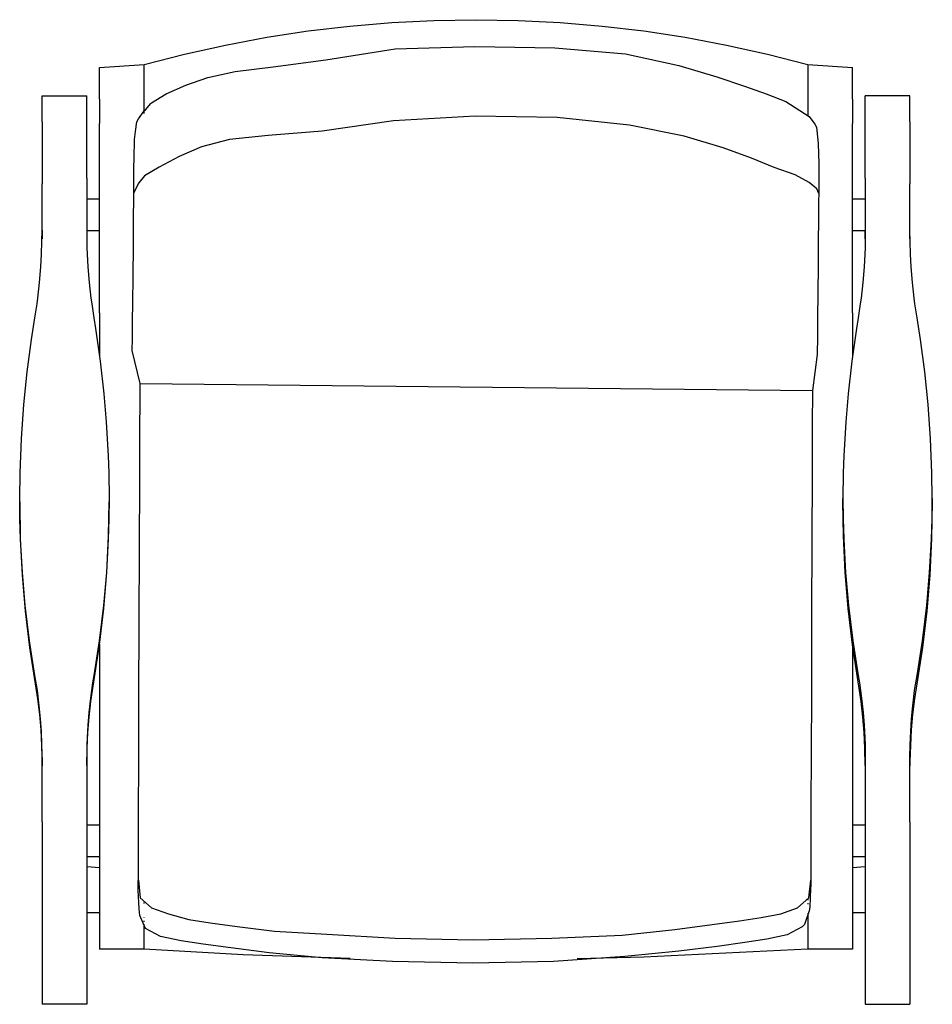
# Model space of a CAD drawing. Header units: millimetres. Extents: x 5000 to 6969, y 0 to 2041.
# Tile 1 of 3: x 5000 to 5715, y 0 to 772. Entities that reach past the tile are written whole.
import ezdxf

# ---------------------------------------------------------------- set-up
doc = ezdxf.new("R2010")
doc.units = ezdxf.units.MM
doc.layers.add('Archiv', color=7, linetype='Continuous')
doc.layers.add('Make2D$Sichtbar$Kurven', color=7, linetype='Continuous')

msp = doc.modelspace()

# ---------------------------------------------------------------- linework, layer by layer
at = {"layer": 'Archiv'}
msp.add_lwpolyline([(5094.3, 486.5), (5621.07, 481.13)], dxfattribs=at)
at = {"layer": 'Make2D$Sichtbar$Kurven', "color": 7, "lineweight": -3}
for points in [[(5097.5, 736.55), (5129.2, 744.75), (5161.2, 751.87), (5193.5, 757.93), (5226.03, 762.89), (5258.74, 766.76), (5291.59, 769.53), (5324.52, 771.19), (5357.5, 771.75), (5390.47, 771.19), (5423.41, 769.53), (5456.25, 766.76), (5488.97, 762.89), (5521.49, 757.93), (5553.8, 751.87), (5585.8, 744.75), (5617.5, 736.55)], [(5062.5, 734.26), (5097.5, 736.55)], [(5062.5, 724.53), (5062.5, 734.25), (5062.5, 734.26), (5062.5, 734.26)], [(5097.5, 698.24), (5097.5, 736.55)], [(5617.5, 736.55), (5652.5, 734.26)], [(5617.5, 736.55), (5617.5, 726.82)], [(5617.5, 736.55), (5617.5, 736.55), (5617.5, 696.22)], [(5652.5, 724.53), (5652.5, 734.26)], [(5062.5, 709.57), (5062.5, 724.53)], [(5652.5, 709.57), (5652.5, 724.53)], [(5017.5, 712.13), (5052.5, 712.13)], [(5017.5, 691.68), (5017.5, 712.13)], [(5052.5, 691.68), (5052.5, 712.13)], [(5697.5, 712.13), (5662.5, 712.13)], [(5662.5, 691.68), (5662.5, 712.13)], [(5697.5, 691.68), (5697.5, 712.13)], [(5062.5, 709.57), (5062.5, 690.51)], [(5652.5, 709.57), (5652.5, 690.51)], [(5625.99, 635.59), (5624.64, 639.22), (5618.63, 644.12), (5607.55, 650.06), (5591.01, 655.97), (5573.33, 663.08), (5551.23, 671.37), (5520.67, 680.56), (5477.86, 689), (5421.11, 695.09), (5356.72, 696.15), (5292.87, 692.58), (5237.03, 684.37), (5194.72, 681.02), (5164.33, 677.95), (5142.37, 672.15), (5124.95, 664.61), (5109.35, 656.27), (5097.8, 649.25), (5093.31, 643.94), (5091.46, 640.41), (5089.42, 635.93)], [(5017.5, 691.68), (5017.5, 647.42)], [(5052.5, 647.42), (5052.5, 691.68)], [(5062.5, 541.99), (5062.5, 690.51)], [(5652.5, 541.99), (5652.5, 690.51)], [(5662.5, 647.42), (5662.5, 691.68)], [(5697.5, 691.68), (5697.5, 647.42)], [(5017.5, 647.42), (5017.5, 643.11)], [(5017.5, 634.92), (5017.5, 643.11)], [(5052.5, 647.42), (5052.5, 643.11)], [(5052.5, 643.11), (5052.5, 634.92)], [(5617.5, 644.73), (5617.5, 644.63)], [(5662.5, 647.42), (5662.5, 643.11)], [(5662.5, 643.11), (5662.5, 634.92)], [(5697.5, 647.42), (5697.5, 643.11)], [(5697.5, 634.92), (5697.5, 643.11)], [(5017.5, 634.78), (5017.5, 634.92)], [(5017.5, 606.77), (5017.5, 634.78)], [(5052.5, 634.92), (5052.5, 634.81)], [(5052.5, 634.81), (5052.5, 634.79)], [(5052.5, 634.79), (5052.5, 634.78)], [(5052.5, 634.78), (5052.5, 606.77)], [(5662.5, 634.92), (5662.5, 634.86)], [(5662.5, 634.86), (5662.5, 634.86)], [(5662.5, 634.86), (5662.5, 634.78)], [(5662.5, 634.78), (5662.5, 606.77)], [(5697.5, 634.78), (5697.5, 634.92)], [(5697.5, 606.77), (5697.5, 634.78)], [(5052.5, 631.32), (5062.5, 631.32)], [(5652.5, 631.32), (5662.5, 631.32)], [(5000, 396.43), (5000.25, 416.54), (5001.34, 443.16), (5003.3, 470.12), (5005.94, 495.61), (5009.31, 521.17), (5011.96, 538.17), (5013.59, 548.95), (5014.17, 553.38), (5015.54, 565.7), (5016.55, 578.02), (5017.09, 587.98), (5017.41, 597.98), (5017.5, 606.77)], [(5017.5, 606.77), (5017.5, 599.96)], [(5052.5, 606.77), (5052.5, 599.96)], [(5052.5, 606.77), (5052.72, 592.98), (5052.9, 587.98), (5053.45, 578.02), (5054.45, 565.7), (5055.82, 553.38), (5056.41, 548.95), (5058.04, 538.17), (5059.4, 529.68), (5063.02, 504.13), (5065.9, 478.6), (5067.78, 456.62), (5069.31, 429.8), (5069.75, 416.54), (5070, 396.43)], [(5062.5, 606.32), (5052.5, 606.32)], [(5662.5, 606.77), (5662.28, 592.98), (5662.09, 587.98), (5661.55, 578.02), (5660.54, 565.7), (5659.17, 553.38), (5658.59, 548.95), (5656.96, 538.17), (5655.6, 529.68), (5651.98, 504.13), (5649.1, 478.6), (5647.21, 456.62), (5645.68, 429.8), (5645.25, 416.54), (5645, 396.43)], [(5662.5, 606.32), (5652.5, 606.32)], [(5662.5, 599.96), (5662.5, 606.77)], [(5715, 396.43), (5714.75, 416.54), (5713.66, 443.16), (5711.69, 470.12), (5709.06, 495.61), (5705.68, 521.17), (5703.04, 538.17), (5701.41, 548.95), (5700.82, 553.38), (5699.45, 565.7), (5698.45, 578.02), (5697.9, 587.98), (5697.59, 597.98), (5697.5, 606.77)], [(5697.5, 599.96), (5697.5, 606.77)], [(5062.5, 541.99), (5062.5, 508.14)], [(5652.5, 541.99), (5652.5, 508.14)], [(5000, 393.85), (5000, 396.43)], [(5004.35, 312.65), (5002.07, 338.56), (5000.63, 364.53), (5000.16, 380.48), (5000, 396.43)], [(5000, 393.85), (5000.49, 365.08), (5001.96, 336.54), (5004.4, 308.09), (5007.8, 279.73), (5014, 239.38), (5015.45, 227.2), (5016.51, 215.02), (5017.19, 202.8), (5017.48, 190.45), (5017.5, 186.83)], [(5070, 396.43), (5069.84, 380.48), (5069.37, 364.54), (5067.93, 338.57), (5065.65, 312.65), (5062.29, 284.99), (5058.04, 257.79), (5057.06, 251.88), (5055.37, 239.89), (5054.16, 228.85), (5053.35, 218.84), (5052.81, 208.76), (5052.64, 203.7), (5052.5, 193.56), (5052.5, 150.9)], [(5052.5, 187.27), (5052.73, 200.75), (5053.34, 213), (5054.34, 225.16), (5055.73, 237.36), (5057.5, 249.48), (5062.47, 281.75), (5065.8, 310.11), (5068.17, 338.58), (5069.57, 367.12), (5070, 393.85)], [(5070, 396.43), (5070, 393.85)], [(5645, 393.85), (5645, 396.43)], [(5645, 396.43), (5645.16, 380.48), (5645.63, 364.54), (5647.07, 338.57), (5649.35, 312.65), (5652.71, 284.99), (5656.96, 257.79), (5657.94, 251.88), (5659.63, 239.89), (5660.83, 228.85), (5661.64, 218.84), (5662.19, 208.76), (5662.36, 203.7), (5662.5, 193.56), (5662.5, 150.9)], [(5662.5, 187.27), (5662.27, 200.75), (5661.65, 213), (5660.65, 225.16), (5659.27, 237.36), (5657.5, 249.48), (5652.53, 281.75), (5649.19, 310.11), (5646.82, 338.58), (5645.43, 367.12), (5645, 393.85)], [(5715, 393.85), (5714.5, 365.08), (5713.03, 336.54), (5710.6, 308.09), (5707.19, 279.73), (5701, 239.38), (5699.55, 227.2), (5698.48, 215.02), (5697.8, 202.8), (5697.51, 190.45), (5697.5, 186.83)], [(5710.65, 312.65), (5712.93, 338.56), (5714.37, 364.53), (5714.84, 380.48), (5715, 396.43)], [(5715, 396.43), (5715, 393.85)], [(5017.5, 193.56), (5017.36, 203.69), (5016.95, 213.81), (5016.27, 223.85), (5015.33, 233.82), (5013.83, 245.91), (5011.96, 257.79), (5010.82, 264.53), (5007.71, 284.98), (5004.35, 312.65)], [(5697.5, 193.56), (5697.64, 203.69), (5698.05, 213.81), (5698.72, 223.85), (5699.67, 233.82), (5701.17, 245.91), (5703.04, 257.79), (5704.18, 264.53), (5707.29, 284.98), (5710.65, 312.65)], [(5062.5, 281.97), (5062.5, 43.66), (5062.5, 43.25)], [(5652.5, 281.97), (5652.5, 43.25), (5652.5, 43.25)], [(5017.5, 150.9), (5017.5, 193.56)], [(5697.5, 150.9), (5697.5, 193.56)], [(5017.5, 143.06), (5017.5, 150.9)], [(5052.5, 150.9), (5052.5, 143.06)], [(5662.5, 150.9), (5662.5, 143.06)], [(5697.5, 143.06), (5697.5, 150.9)], [(5017.5, 143.06), (5017.5, 138.45)], [(5052.5, 143.06), (5052.5, 138.45)], [(5052.5, 140.59), (5062.5, 140.59)], [(5652.5, 140.59), (5662.5, 140.59)], [(5662.5, 143.06), (5662.5, 138.45)], [(5697.5, 143.06), (5697.5, 138.45)], [(5017.5, 138.45), (5017.5, 38.43)], [(5052.5, 138.45), (5052.5, 38.43)], [(5662.5, 138.45), (5662.5, 38.43)], [(5697.5, 138.45), (5697.5, 38.43)], [(5062.5, 115.59), (5052.5, 115.59)], [(5662.5, 115.59), (5652.5, 115.59)], [(5052.5, 107.92), (5062.5, 107.2)], [(5652.5, 107.2), (5662.5, 107.92)], [(5092.96, 97.35), (5094.45, 83.33), (5103.39, 75.68), (5116.49, 71.02), (5132.44, 66.58), (5149.27, 63.85), (5170.43, 60.86), (5199.66, 57.28), (5240.65, 55.04), (5294.09, 51.8), (5355.21, 50.44), (5416.86, 51.86), (5471.98, 54.26), (5513.18, 58.75), (5542.6, 62.5), (5563.86, 65.45), (5580.84, 67.97), (5596.22, 71.02), (5609.32, 75.68), (5618.26, 83.33), (5619.75, 97.35)], [(5097.5, 79.08), (5097.5, 79.85)], [(5617.5, 82.03), (5617.5, 81.51)], [(5617.5, 79.34), (5617.5, 78.62)], [(5062.5, 71.79), (5052.5, 71.79)], [(5617.5, 71.5), (5617.5, 43.25)], [(5662.5, 71.79), (5652.5, 71.79)], [(5097.5, 67.72), (5097.5, 67.99)], [(5097.5, 64.62), (5097.5, 65.47)], [(5097.5, 43.25), (5097.5, 62.7)], [(5097.5, 43.25), (5062.5, 43.25)], [(5258.8, 35.95), (5175.06, 38.9), (5097.5, 43.25)], [(5617.5, 43.25), (5488.98, 36.89), (5436.67, 35.52)], [(5652.5, 43.25), (5617.5, 43.25)], [(5017.5, 38.43), (5017.5, 0)], [(5052.5, 38.43), (5052.5, 0)], [(5662.5, 38.43), (5662.5, 0)], [(5697.5, 38.43), (5697.5, 0)], [(5052.5, 0), (5017.5, 0)], [(5662.5, 0), (5697.5, 0)]]:
    msp.add_lwpolyline(points, dxfattribs=at)
msp.add_lwpolyline([(5624.79, 509.2), (5621.07, 481.13), (5620.98, 453.91), (5620.85, 415.36), (5620.67, 363.88), (5620.47, 304.89), (5620.26, 245.97), (5620.08, 194.81), (5619.95, 156.49), (5619.86, 129.33), (5619.79, 109.77), (5619.73, 93.16), (5619.7, 90.74), (5618.95, 76.18), (5618.63, 73.16), (5614.75, 62.67), (5613.15, 60.69), (5601.34, 54.36), (5585.46, 51.16), (5568.15, 48.5), (5546.4, 45.44), (5516.31, 41.68), (5474.16, 37.42), (5418.28, 33.67), (5354.89, 32.28), (5292.03, 33.44), (5237.06, 36.52), (5195.41, 40.47), (5165.5, 44.14), (5143.85, 47.16), (5126.39, 49.83), (5110.39, 53.09), (5098.62, 59.45), (5094, 69.62), (5093.56, 74.89), (5092.93, 89.39), (5092.99, 104.99), (5093.06, 124.35), (5093.15, 151.26), (5093.28, 189.4), (5093.46, 240.56), (5093.66, 299.3), (5093.86, 358.47), (5094.04, 409.97), (5094.17, 448.3), (5094.26, 475.5), (5094.3, 486.5), (5088.24, 512.39), (5088.33, 521.8), (5088.46, 534.8), (5088.64, 550.41), (5088.85, 569.75), (5089.06, 595.46), (5089.24, 616.13), (5089.37, 631.58), (5089.46, 645.18), (5089.53, 655.61), (5089.59, 663.09), (5089.95, 677.76), (5090.69, 684.19), (5091.74, 691.7), (5092.99, 693.95), (5097.52, 700.2), (5098.6, 701.15), (5102.78, 706.07), (5103.28, 706.56), (5114.83, 713.67), (5130.19, 720.52), (5147.42, 726.46), (5168.89, 731.22), (5198.58, 734.92), (5239.83, 740.31), (5294.26, 748.8), (5356.5, 750.77), (5419.28, 749.6), (5474.64, 744.96), (5516.42, 735.97), (5546.25, 727.07), (5567.76, 719.75), (5584.82, 713.6), (5600.13, 707.68), (5618.45, 695.87), (5622.98, 689.84), (5624.21, 687.57), (5625.63, 674.68), (5626.02, 658.71), (5626.06, 643.8), (5626, 636.87), (5625.93, 627.88), (5625.8, 620.51), (5625.84, 615.02), (5625.7, 597.6), (5625.52, 578.83), (5625.32, 557.72), (5625.11, 537.62), (5624.93, 523.52)], close=True, dxfattribs=at)

doc.saveas('drawing.dxf')
